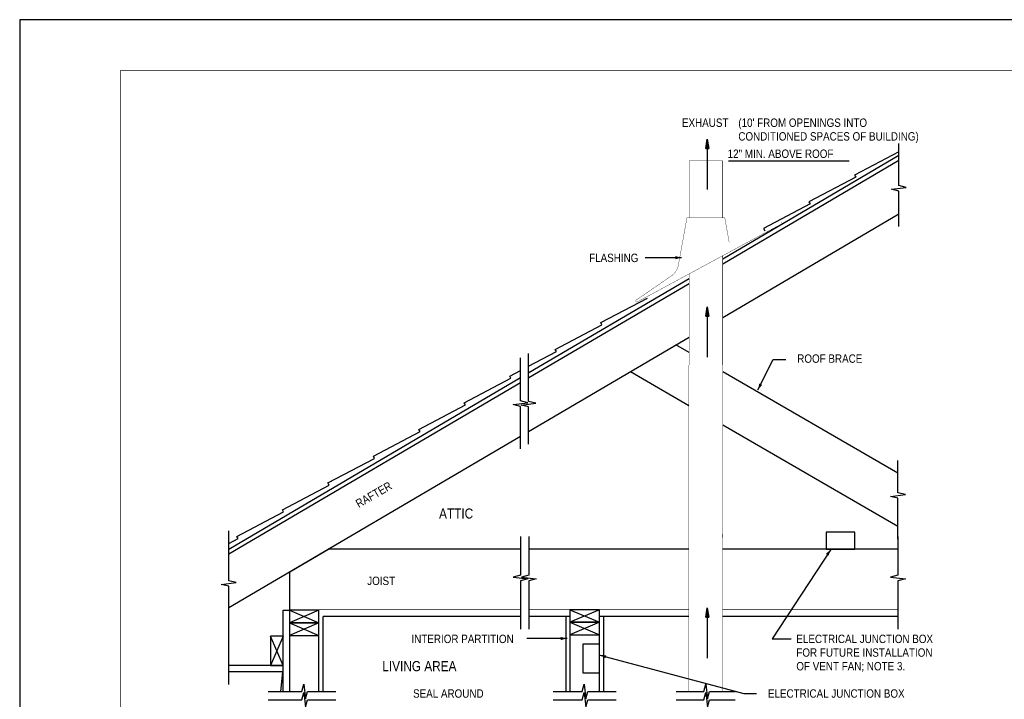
# Model space of a CAD drawing. Extents: x -4.7 to 19.3, y -5.1 to 12.9.
# Tile 4 of 5: x -4.7 to 9.9, y 2.8 to 12.9. Entities that reach past the tile are written whole.
import ezdxf
from ezdxf.enums import TextEntityAlignment as Align

# ---------------------------------------------------------------- set-up
doc = ezdxf.new("R2010")
doc.units = 0
doc.layers.get('0').update_dxf_attribs({"linetype": 'CONTINUOUS'})
for name, color, linetype in [('29', 7, 'CONTINUOUS'), ('32', 7, 'CONTINUOUS'), ('35', 7, 'CONTINUOUS')]:
    doc.layers.add(name, color=color, linetype=linetype)

# ---------------------------------------------------------------- blocks, each defined once
blk = doc.blocks.new('ARW')
at = {"layer": '32', "color": 1, "linetype": 'CONTINUOUS'}
for p, q in [((-0.011719, 0.001953), (0, 0)), ((-0.011719, 0.001952), (-0.011719, -0.001967)), ((-0.011719, 0.001294), (-0.007766, 0.001294)), ((-0.011719, 0.000643), (-0.003859, 0.000643)), ((0, 0), (-0.011719, -0.001967)), ((-0.011719, -0.000008), (0, -0.000008)), ((-0.011719, -0.000659), (-0.003924, -0.000659)), ((-0.011719, -0.00131), (-0.007802, -0.00131))]:
    blk.add_line(p, q, dxfattribs=at)

msp = doc.modelspace()

# ---------------------------------------------------------------- linework, layer by layer
at = {"layer": '29', "linetype": 'CONTINUOUS'}
for p, q in [((5.744604, 9.324824), (8.362266, 10.862702)), ((5.744604, 9.252337), (8.362266, 10.790211)), ((5.744604, 8.454967), (8.362266, 9.992844)), ((2.865229, 7.633194), (5.244604, 9.031074)), ((2.865229, 7.560704), (5.244604, 8.958586)), ((2.858085, 6.759139), (5.244604, 8.161219)), ((2.858085, 7.728738), (3.274031, 7.948111)), ((5.244604, 7.934439), (5.049917, 8.04684)), ((5.241398, 7.14243), (4.372427, 7.644132)), ((8.350576, 6.141203), (5.746592, 7.644616)), ((-1.597831, 5.011148), (2.740229, 7.559757)), ((-1.597831, 4.938658), (2.740229, 7.487267)), ((8.350576, 5.347348), (5.745944, 6.851129)), ((-1.597831, 4.141285), (2.740229, 6.689897)), ((-1.597831, 5.094335), (-1.457216, 5.168496)), ((2.740229, 5.011001), (-0.117462, 5.011001)), ((5.241398, 5.011001), (2.865229, 5.011001)), ((8.350576, 5.011001), (5.744514, 5.011001)), ((-0.69529, 4.67153), (-0.69394, 2.89547)), ((-0.78769, 2.89547), (-0.78769, 4.104751)), ((-0.78769, 4.104751), (-0.69394, 4.104751)), ((-0.25644, 4.104751), (-0.69394, 3.917251)), ((-0.69394, 4.104751), (-0.25644, 3.917251)), ((-0.25644, 2.89547), (-0.25644, 4.104751)), ((3.475177, 4.111001), (3.912677, 3.923501)), ((3.912677, 4.111001), (3.475177, 3.923501)), ((-0.19394, 2.89547), (-0.19394, 4.011001)), ((2.740229, 4.011001), (-0.19394, 4.011001)), ((3.475177, 4.011001), (2.865229, 4.011001)), ((3.412677, 4.011001), (3.412677, 2.89547)), ((5.241398, 4.011001), (3.912677, 4.011001)), ((3.975177, 4.011001), (3.975177, 2.89547)), ((8.350576, 4.011001), (5.743695, 4.011001)), ((-0.25644, 3.917251), (-0.69394, 3.729751)), ((-0.69394, 3.917251), (-0.25644, 3.729751)), ((3.475177, 3.923501), (3.912677, 3.736001)), ((3.912677, 3.923501), (3.475177, 3.736001)), ((-0.78769, 3.717212), (-0.97519, 3.279712)), ((-0.78769, 3.279712), (-0.97519, 3.717212)), ((-0.78769, 3.279712), (-1.597831, 3.279712)), ((-0.78769, 3.185962), (-1.597831, 3.185962)), ((-0.821618, 2.89547), (-0.791018, 3.185984))]:
    msp.add_line(p, q, dxfattribs=at)
for points in [[(8.362266, 9.805344), (8.362266, 10.331523), (8.252891, 10.358867), (8.471641, 10.386211), (8.362266, 10.413555), (8.362266, 11.040445)], [(8.362266, 10.915445), (7.703549, 10.568035), (7.721768, 10.537025)], [(7.721768, 10.537025), (7.027656, 10.170947), (7.045875, 10.139938)], [(7.045875, 10.139938), (6.351764, 9.773859), (6.369983, 9.74285)], [(3.949924, 8.345199), (3.931706, 8.37621), (4.625818, 8.742288)], [(3.274031, 7.948111), (3.255813, 7.979121), (3.949924, 8.345199)], [(2.858085, 6.571639), (2.858085, 7.123939), (2.74871, 7.151283), (2.96746, 7.178626), (2.858085, 7.20597), (2.858085, 7.916238)], [(2.740229, 6.502397), (2.740229, 7.132363), (2.630854, 7.159707), (2.849604, 7.187051), (2.740229, 7.214395), (2.740229, 7.854079)], [(2.598139, 7.551023), (2.579921, 7.582033), (2.740229, 7.666579)], [(1.922247, 7.153936), (1.904029, 7.184945), (2.598139, 7.551023)], [(1.246354, 6.756848), (1.228135, 6.787858), (1.922247, 7.153936)], [(0.570461, 6.359759), (0.552242, 6.39077), (1.246354, 6.756848)], [(-0.105431, 5.962672), (-0.12365, 5.993681), (0.570461, 6.359759)], [(8.350576, 5.159848), (8.350576, 5.765941), (8.241201, 5.793285), (8.459951, 5.820629), (8.350576, 5.847973), (8.350576, 6.328703)], [(-0.781323, 5.565585), (-0.799542, 5.596594), (-0.105431, 5.962672)], [(-1.457216, 5.168496), (-1.475435, 5.199507), (-0.781323, 5.565585)], [(-1.597831, 2.998462), (-1.597831, 4.458715), (-1.707206, 4.486059), (-1.488456, 4.513402), (-1.597831, 4.540746), (-1.597831, 5.281835)], [(2.740229, 5.198501), (2.740229, 4.621906), (2.630854, 4.594562), (2.849604, 4.567219), (2.740229, 4.539875), (2.740229, 3.823501)], [(2.865229, 5.198501), (2.865229, 4.621906), (2.755854, 4.594562), (2.974604, 4.567219), (2.865229, 4.539875), (2.865229, 3.823501)], [(8.350576, 5.198501), (8.350576, 4.621906), (8.241201, 4.594562), (8.459951, 4.567219), (8.350576, 4.539875), (8.350576, 3.823501)], [(3.912677, 2.89547), (3.912677, 4.111001), (3.475177, 4.111001), (3.475177, 2.89547)], [(-1.009118, 2.89547), (-0.50901, 2.89547), (-0.481667, 3.004845), (-0.454323, 2.786095), (-0.426979, 2.89547), (-0.00644, 2.89547)], [(3.225177, 2.89547), (3.656414, 2.89547), (3.683758, 3.004845), (3.711102, 2.786095), (3.738445, 2.89547), (4.162677, 2.89547)], [(5.053898, 2.89547), (5.465799, 2.89547), (5.493143, 3.004845), (5.520487, 2.786095), (5.547831, 2.89547), (5.930208, 2.89547)], [(-1.009118, 2.77047), (-0.50901, 2.77047), (-0.481667, 2.879845), (-0.454323, 2.661095), (-0.426979, 2.77047), (-0.00644, 2.77047)], [(3.225177, 2.77047), (3.656414, 2.77047), (3.683758, 2.879845), (3.711102, 2.661095), (3.738445, 2.77047), (4.162677, 2.77047)], [(5.053898, 2.77047), (5.465799, 2.77047), (5.493143, 2.879845), (5.520487, 2.661095), (5.547831, 2.77047), (5.930104, 2.77047)]]:
    msp.add_lwpolyline(points, dxfattribs=at)
for points, const_width in [([(5.244604, 9.933789), (5.244604, 10.781155)], 0.005), ([(5.744604, 10.781155), (5.244604, 10.781155)], 0.005), ([(5.744604, 9.933789), (5.744604, 10.781155)], 0.005), ([(4.476257, 8.68472), (6.630518, 9.849562)], 0.005), ([(5.213354, 9.933789), (5.086617, 9.232625)], 0.005), ([(5.775854, 9.933789), (5.213354, 9.933789)], 0.005), ([(5.775854, 9.933789), (5.841964, 9.568047)], 0.005), ([(5.744604, 7.745376), (5.744604, 9.370512)], 0.005), ([(4.989053, 9.075939), (4.459956, 8.711329)], 0.005), ([(5.244604, 7.745376), (5.244604, 9.099883)], 0.005), ([(5.241398, 2.89547), (5.241398, 7.745376)], 0.005), ([(5.746674, 7.745375), (5.742708, 2.89547)], 0.005), ([(-0.111212, 5.004751), (-0.68904, 4.665277)], 0.01), ([(-0.69394, 4.111001), (2.740229, 4.111001)], 0.01), ([(2.865229, 4.111001), (5.241398, 4.111001)], 0.01), ([(5.743773, 4.111001), (8.350576, 4.111001)], 0.01)]:
    msp.add_lwpolyline(points, dxfattribs=dict(at, const_width=const_width))
msp.add_lwpolyline([(6.632661, 9.845601, 0.005, 0.005, 0.511448), (6.610616, 9.858094, 0, 0, 0), (5.937434, 9.548893, 0, 0, -0.326191), (5.840963, 9.567865, 0, 0, -0.326191)], format="xyseb", dxfattribs=at)
at = {"layer": '29', "linetype": 'CONTINUOUS', "const_width": 0.005}
for points in [[(5.086617, 9.232625, -0.191333), (4.989054, 9.07594, -0.191333)], [(4.476256, 8.684721, -0.947617), (4.459956, 8.711331, -0.947617)]]:
    msp.add_lwpolyline(points, format="xyb", dxfattribs=at)
at = {"layer": '29', "linetype": 'CONTINUOUS'}
for points in [[(7.282646, 5.012772), (7.708725, 5.012772), (7.708725, 5.26143), (7.282646, 5.26143)], [(-0.69394, 3.917251), (-0.25644, 3.917251), (-0.25644, 4.104751), (-0.69394, 4.104751)], [(3.475177, 3.923501), (3.912677, 3.923501), (3.912677, 4.111001), (3.475177, 4.111001)], [(-0.69394, 3.729751), (-0.25644, 3.729751), (-0.25644, 3.917251), (-0.69394, 3.917251)], [(3.475177, 3.736001), (3.912677, 3.736001), (3.912677, 3.923501), (3.475177, 3.923501)], [(-0.97519, 3.717212), (-0.97519, 3.279712), (-0.78769, 3.279712), (-0.78769, 3.717212)], [(3.664018, 3.599124), (3.664018, 3.173043), (3.912677, 3.173043), (3.912677, 3.599124)]]:
    msp.add_lwpolyline(points, close=True, dxfattribs=at)
at = {"layer": '32', "color": 1, "linetype": 'CONTINUOUS'}
for p, q in [((5.516234, 11.102805), (5.516234, 10.352805)), ((5.832327, 10.781155), (7.624065, 10.781155)), ((5.134503, 9.341895), (4.593188, 9.341895)), ((5.516234, 8.611954), (5.516234, 7.861954)), ((6.267757, 7.377309), (6.49749, 7.83048)), ((6.49749, 7.83048), (6.68499, 7.83048)), ((7.350952, 5.006366), (6.48262, 3.68053)), ((5.516234, 4.140616), (5.516234, 3.390616)), ((3.431521, 3.68277), (2.834514, 3.68277)), ((6.48262, 3.68053), (6.76387, 3.68053)), ((3.917789, 3.436197), (6.060188, 2.86747)), ((6.060188, 2.86747), (6.247688, 2.86747))]:
    msp.add_line(p, q, dxfattribs=at)
for points in [[(5.040753, 9.365332), (5.134503, 9.341895), (5.040753, 9.318457)], [(6.331052, 7.450329), (6.267757, 7.377309), (6.289242, 7.471525)], [(7.27998, 4.94078), (7.350952, 5.006366), (7.319194, 4.915098)], [(3.337771, 3.706207), (3.431521, 3.68277), (3.337771, 3.659332)], [(4.002387, 3.38949), (3.917789, 3.436197), (4.014414, 3.434796)]]:
    msp.add_solid(points, dxfattribs=at)
at = {"layer": '35', "linetype": 'CONTINUOUS'}
msp.add_lwpolyline([(-4.704357, -5.12197), (19.295643, -5.12197), (19.295643, 12.87803), (-4.704357, 12.87803)], close=True, dxfattribs=at)
at = {"layer": '35', "linetype": 'CONTINUOUS', "const_width": 0.01}
msp.add_lwpolyline([(-3.204357, -4.37197), (18.545643, -4.37197), (18.545643, 12.12803), (-3.204357, 12.12803)], close=True, dxfattribs=at)

# ---------------------------------------------------------------- block references
at = {"xscale": 11.99998, "yscale": 11.99998, "rotation": 90}
for p in [(5.516234, 11.102805), (5.516234, 8.611954), (5.516234, 4.140616)]:
    msp.add_blockref('ARW', p, dxfattribs=at)

# ---------------------------------------------------------------- texts
at = {"layer": '32', "color": 1, "linetype": 'CONTINUOUS', "width": 0.875}
for s, height, p in [("(10' FROM OPENINGS INTO", 0.125, (5.977464, 11.409939)), ('EXHAUST', 0.125, (5.139249, 11.409939)), ('CONDITIONED SPACES OF BUILDING)', 0.125, (5.977464, 11.206814)), ('12" MIN. ABOVE ROOF', 0.125, (5.818703, 10.948764)), ('FLASHING', 0.125, (3.75968, 9.401444)), ('ROOF BRACE', 0.125, (6.853264, 7.904887)), ('ATTIC', 0.15, (1.529232, 5.615337)), ('JOIST', 0.125, (0.461326, 4.602642)), ('INTERIOR PARTITION', 0.125, (1.118956, 3.74023)), ('ELECTRICAL JUNCTION BOX', 0.125, (6.839633, 3.74023)), ('FOR FUTURE INSTALLATION', 0.125, (6.839633, 3.537105)), ('LIVING AREA', 0.15, (0.685458, 3.347423)), ('OF VENT FAN; NOTE 3.', 0.125, (6.839633, 3.33398)), ('SEAL AROUND', 0.125, (1.142448, 2.927983)), ('ELECTRICAL JUNCTION BOX', 0.125, (6.417161, 2.927983))]:
    msp.add_text(s, height=height, dxfattribs=at).set_placement(p, align=Align.TOP_LEFT)
msp.add_text('RAFTER', height=0.125, rotation=30, dxfattribs=at).set_placement((0.273297, 5.728851), align=Align.TOP_LEFT)

doc.saveas('drawing.dxf')
